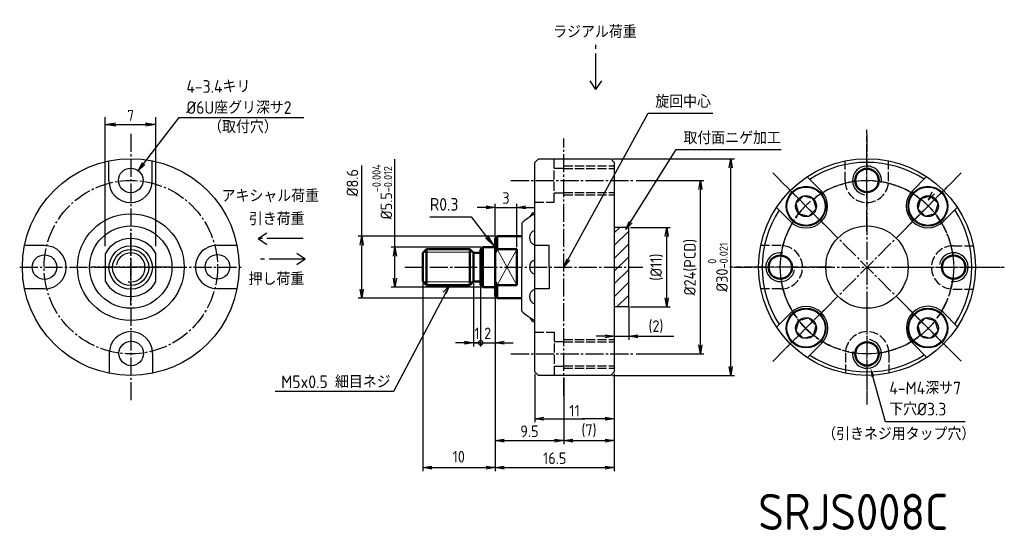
# Model space of a CAD drawing. Header units: millimetres. Extents: x 10 to 147, y -450 to -380.
import ezdxf
from ezdxf.enums import TextEntityAlignment as Align

# ---------------------------------------------------------------- set-up
doc = ezdxf.new("R2010")
doc.units = ezdxf.units.MM
doc.header["$LTSCALE"] = 0.5
for name, pattern in [('AM_ISO08W050', [18, 12, -1.5, 3, -1.5]), ('AM_ISO08W050x2', [9, 6, -0.75, 1.5, -0.75]), ('GEN3A', [3.125, 2.5, -0.625]), ('GEN7', [13.75, 10, -1.25, 1.25, -1.25]), ('GEN7A', [6.875, 5, -0.625, 0.625, -0.625])]:
    doc.linetypes.add(name, pattern=pattern)
for name, color, linetype in [('0N', 7, 'Continuous'), ('3A', 6, 'GEN3A'), ('4', 3, 'Continuous'), ('4N', 3, 'Continuous'), ('5', 3, 'Continuous'), ('6', 2, 'Continuous'), ('7', 4, 'GEN7'), ('7A', 4, 'GEN7A'), ('7AN', 4, 'GEN7A')]:
    doc.layers.add(name, color=color, linetype=linetype)
for name, color, linetype, lineweight in [('AM_0', 7, 'Continuous', 50), ('AM_4', 3, 'Continuous', 25), ('AM_5', 3, 'Continuous', 25), ('AM_7', 4, 'AM_ISO08W050', 25), ('AM_8', 1, 'Continuous', 25), ('AM_INV', 253, 'Continuous', 0)]:
    doc.layers.add(name, color=color, linetype=linetype, lineweight=lineweight)
doc.styles.add('ACISOTS', font='isocp.shx', dxfattribs={"height": 1, "bigfont": 'extfont.shx'})
doc.styles.get("Standard").update_dxf_attribs({"font": 'ISOCP.SHX', "bigfont": 'EXTFONT.SHX'})
doc.dimstyles.new('AM_ISO$0', dxfattribs={"dimtxt": 3.5, "dimasz": 2.5, "dimexe": 1, "dimexo": 1, "dimgap": 1.5, "dimtad": 1, "dimdsep": 46, "dimtxsty": 'STANDARD', "dimcen": 0, "dimclrd": 256, "dimclre": 256, "dimclrt": 2, "dimadec": 0, "dimazin": 2, "dimtp": 0.1, "dimtm": 0.1, "dimtfac": 0.71, "dimtdec": 3, "dimtmove": 0, "dimatfit": 3, "dimfxl": 1, "dimlwd": -1, "dimlwe": -1, "dimarcsym": 1})
doc.dimstyles.new('AM_ISO$7', dxfattribs={"dimtxt": 5, "dimasz": 2.5, "dimexe": 1, "dimexo": 1, "dimgap": 1.5, "dimtad": 1, "dimdsep": 46, "dimtxsty": 'STANDARD', "dimcen": 0, "dimclrd": 256, "dimclre": 256, "dimclrt": 2, "dimadec": 0, "dimazin": 2, "dimtp": 0.1, "dimtm": 0.1, "dimtfac": 0.71, "dimtdec": 3, "dimtmove": 0, "dimatfit": 3, "dimfxl": 1, "dimlwd": -1, "dimlwe": -1, "dimarcsym": 1})
doc.dimstyles.new('GEN-ISO', dxfattribs={"dimscale": 2, "dimtxt": 3.2, "dimasz": 2.5, "dimexe": 1, "dimexo": 0.5, "dimgap": 1, "dimtad": 1, "dimdsep": 46, "dimtxsty": 'STANDARD', "dimblk1": 'OPEN', "dimblk2": 'OPEN', "dimsah": 1, "dimcen": 0, "dimclrd": 256, "dimclre": 256, "dimclrt": 2, "dimadec": 0, "dimazin": 0, "dimtp": 0.1, "dimtm": 0.1, "dimtfac": 0.71, "dimtdec": 3, "dimtmove": 0, "dimatfit": 3, "dimldrblk": 'OPEN', "dimfxl": 1, "dimtzin": 0, "dimarcsym": 0})
doc.dimstyles.new('GEN-ISO$0', dxfattribs={"dimtxt": 3.2, "dimasz": 2.5, "dimexe": 1, "dimexo": 0.5, "dimgap": 1, "dimtad": 1, "dimdsep": 46, "dimtxsty": 'STANDARD', "dimblk1": 'OPEN', "dimblk2": 'OPEN', "dimsah": 1, "dimcen": 0, "dimclrd": 256, "dimclre": 256, "dimclrt": 2, "dimadec": 0, "dimazin": 0, "dimtp": 0.1, "dimtm": 0.1, "dimtfac": 0.71, "dimtdec": 3, "dimtmove": 0, "dimatfit": 3, "dimldrblk": 'OPEN', "dimfxl": 1, "dimtzin": 0, "dimarcsym": 0})

# ---------------------------------------------------------------- blocks, each defined once
blk = doc.blocks.new('_OPEN')
at = {"color": 0, "linetype": 'ByBlock'}
for p, q in [((-1, 0.167), (0, 0)), ((0, 0), (-1, -0.167)), ((0, 0), (-1, 0))]:
    blk.add_line(p, q, dxfattribs=at)
blk = doc.blocks.new('*D503')
at = {"layer": '5', "lineweight": -2, "transparency": 16777216}
for p, q in [((95.58, -402.64), (104.96, -402.64)), ((104.46, -425.39), (104.46, -403.89)), ((95.58, -426.64), (104.96, -426.64))]:
    blk.add_line(p, q, dxfattribs=at)
at = {"layer": 'DEFPOINTS', "color": 0, "transparency": 16777216}
for p in [(95.33, -402.64), (104.46, -402.64), (95.33, -426.64)]:
    blk.add_point(p, dxfattribs=at)
at = {"layer": '5', "lineweight": -2, "transparency": 16777216, "xscale": 1.25, "yscale": 1.25, "zscale": 1.25}
for p, rotation in [((104.46, -402.64), 90), ((104.46, -426.64), 270)]:
    blk.add_blockref('_OPEN', p, dxfattribs=dict(at, rotation=rotation))
at = {"layer": '5', "color": 2, "transparency": 16777216, "insert": (103.08, -414.64), "char_height": 1.6, "attachment_point": 5, "rotation": 90}
blk.add_mtext('%%c24(PCD)', dxfattribs=at)
blk = doc.blocks.new('*D504')
at = {"layer": '5', "lineweight": -2, "transparency": 16777216}
for p, q in [((92.3, -399.64), (109.16, -399.64)), ((108.66, -428.39), (108.66, -400.89)), ((92.3, -429.64), (109.16, -429.64))]:
    blk.add_line(p, q, dxfattribs=at)
at = {"layer": 'DEFPOINTS', "color": 0, "transparency": 16777216}
for p in [(92.05, -399.64), (108.66, -399.64), (92.05, -429.64)]:
    blk.add_point(p, dxfattribs=at)
at = {"layer": '5', "lineweight": -2, "transparency": 16777216, "xscale": 1.25, "yscale": 1.25, "zscale": 1.25}
for p, rotation in [((108.66, -399.64), 90), ((108.66, -429.64), 270)]:
    blk.add_blockref('_OPEN', p, dxfattribs=dict(at, rotation=rotation))
at = {"layer": '5', "color": 2, "transparency": 16777216, "insert": (106.89, -414.64), "char_height": 1.6, "attachment_point": 5, "rotation": 90}
blk.add_mtext('%%c30{}{\\H0.71x;\\C3;\\S 0^ -0.021;}', dxfattribs=at)
blk = doc.blocks.new('*D505')
at = {"layer": '5', "lineweight": -2, "transparency": 16777216}
for p, q in [((62.2, -411.89), (62.2, -399.7)), ((74.11, -411.89), (61.7, -411.89)), ((62.2, -416.14), (62.2, -413.14)), ((74.11, -417.39), (61.7, -417.39))]:
    blk.add_line(p, q, dxfattribs=at)
at = {"layer": 'DEFPOINTS', "color": 0, "transparency": 16777216}
for p in [(62.2, -411.89), (74.36, -411.89), (74.36, -417.39)]:
    blk.add_point(p, dxfattribs=at)
at = {"layer": '5', "lineweight": -2, "transparency": 16777216, "xscale": 1.25, "yscale": 1.25, "zscale": 1.25}
for p, rotation in [((62.2, -411.89), 90), ((62.2, -417.39), 270)]:
    blk.add_blockref('_OPEN', p, dxfattribs=dict(at, rotation=rotation))
at = {"layer": '5', "color": 2, "transparency": 16777216, "insert": (60.45, -404.21), "char_height": 1.6, "attachment_point": 5, "rotation": 90}
blk.add_mtext('%%c5.5{}{\\H0.71x;\\C3;\\S-0.004^ -0.012;}', dxfattribs=at)
blk = doc.blocks.new('*D506')
at = {"layer": '5', "lineweight": -2, "transparency": 16777216}
for p, q in [((76.06, -418.89), (76.06, -442.88)), ((92.55, -429.39), (92.55, -442.88)), ((77.31, -442.38), (91.3, -442.38))]:
    blk.add_line(p, q, dxfattribs=at)
at = {"layer": 'DEFPOINTS', "color": 0, "transparency": 16777216}
for p in [(76.06, -418.64), (92.55, -429.14), (92.55, -442.38)]:
    blk.add_point(p, dxfattribs=at)
at = {"layer": '5', "lineweight": -2, "transparency": 16777216, "xscale": 1.25, "yscale": 1.25, "zscale": 1.25, "rotation": 180}
blk.add_blockref('_OPEN', (76.06, -442.38), dxfattribs=at)
at = {"layer": '5', "lineweight": -2, "transparency": 16777216, "xscale": 1.25, "yscale": 1.25, "zscale": 1.25}
blk.add_blockref('_OPEN', (92.55, -442.38), dxfattribs=at)
at = {"layer": '5', "color": 2, "transparency": 16777216, "insert": (84.31, -441.08), "char_height": 1.6, "attachment_point": 5}
blk.add_mtext('16.5', dxfattribs=at)
blk = doc.blocks.new('*D507')
at = {"layer": '5', "lineweight": -2, "transparency": 16777216}
for p, q in [((92.55, -429.39), (92.55, -439.15)), ((85.55, -432.9), (85.55, -439.15)), ((86.8, -438.65), (91.3, -438.65))]:
    blk.add_line(p, q, dxfattribs=at)
at = {"layer": 'DEFPOINTS', "color": 0, "transparency": 16777216}
for p in [(92.55, -429.14), (85.55, -432.65), (92.55, -438.65)]:
    blk.add_point(p, dxfattribs=at)
at = {"layer": '5', "lineweight": -2, "transparency": 16777216, "xscale": 1.25, "yscale": 1.25, "zscale": 1.25, "rotation": 180}
blk.add_blockref('_OPEN', (85.55, -438.65), dxfattribs=at)
at = {"layer": '5', "lineweight": -2, "transparency": 16777216, "xscale": 1.25, "yscale": 1.25, "zscale": 1.25}
blk.add_blockref('_OPEN', (92.55, -438.65), dxfattribs=at)
at = {"layer": '5', "color": 2, "transparency": 16777216, "insert": (89.05, -437.27), "char_height": 1.6, "attachment_point": 5}
blk.add_mtext('(7)', dxfattribs=at)
blk = doc.blocks.new('*D508')
at = {"layer": '5', "lineweight": -2, "transparency": 16777216}
for p, q in [((66.06, -416.89), (66.06, -442.88)), ((76.06, -418.89), (76.06, -442.88)), ((67.31, -442.38), (74.81, -442.38))]:
    blk.add_line(p, q, dxfattribs=at)
at = {"layer": 'DEFPOINTS', "color": 0, "transparency": 16777216}
for p in [(66.06, -416.64), (76.06, -418.64), (76.06, -442.38)]:
    blk.add_point(p, dxfattribs=at)
at = {"layer": '5', "lineweight": -2, "transparency": 16777216, "xscale": 1.25, "yscale": 1.25, "zscale": 1.25, "rotation": 180}
blk.add_blockref('_OPEN', (66.06, -442.38), dxfattribs=at)
at = {"layer": '5', "lineweight": -2, "transparency": 16777216, "xscale": 1.25, "yscale": 1.25, "zscale": 1.25}
blk.add_blockref('_OPEN', (76.06, -442.38), dxfattribs=at)
at = {"layer": '5', "color": 2, "transparency": 16777216, "insert": (71.03, -440.87), "char_height": 1.6, "attachment_point": 5}
blk.add_mtext('10', dxfattribs=at)
blk = doc.blocks.new('*D509')
at = {"layer": '5', "lineweight": -2, "transparency": 16777216}
for p, q in [((81.55, -429.39), (81.55, -436.11)), ((92.55, -429.39), (92.55, -436.11)), ((82.8, -435.61), (85.99, -435.61)), ((91.3, -435.61), (88.11, -435.61))]:
    blk.add_line(p, q, dxfattribs=at)
at = {"layer": 'DEFPOINTS', "color": 0, "transparency": 16777216}
for p in [(81.55, -429.14), (92.55, -429.14), (92.55, -435.61)]:
    blk.add_point(p, dxfattribs=at)
at = {"layer": '5', "lineweight": -2, "transparency": 16777216, "xscale": 1.25, "yscale": 1.25, "zscale": 1.25, "rotation": 180}
blk.add_blockref('_OPEN', (81.55, -435.61), dxfattribs=at)
at = {"layer": '5', "lineweight": -2, "transparency": 16777216, "xscale": 1.25, "yscale": 1.25, "zscale": 1.25}
blk.add_blockref('_OPEN', (92.55, -435.61), dxfattribs=at)
at = {"layer": '5', "color": 2, "transparency": 16777216, "insert": (87.05, -434.51), "char_height": 1.6, "attachment_point": 5}
blk.add_mtext('11', dxfattribs=at)
blk = doc.blocks.new('_DotSmall')
at = {"color": 0, "linetype": 'ByBlock', "const_width": 0.5}
blk.add_lwpolyline([(-0.0625, 0, 1), (0.0625, 0, 1)], format="xyb", close=True, dxfattribs=at)
blk = doc.blocks.new('*D510')
at = {"layer": '5', "lineweight": -2, "transparency": 16777216}
for p, q in [((74.06, -417.34), (74.06, -425.61)), ((76.06, -418.89), (76.06, -425.61)), ((74.06, -425.11), (72.81, -425.11)), ((74.06, -425.11), (76.06, -425.11)), ((77.31, -425.11), (78.56, -425.11))]:
    blk.add_line(p, q, dxfattribs=at)
at = {"layer": 'DEFPOINTS', "color": 0, "transparency": 16777216}
for p in [(74.06, -417.09), (76.06, -418.64), (76.06, -425.11)]:
    blk.add_point(p, dxfattribs=at)
at = {"layer": '5', "lineweight": -2, "transparency": 16777216, "xscale": 1.25, "yscale": 1.25, "zscale": 1.25}
blk.add_blockref('_DotSmall', (74.06, -425.11), dxfattribs=at)
at = {"layer": '5', "lineweight": -2, "transparency": 16777216, "xscale": 1.25, "yscale": 1.25, "zscale": 1.25, "rotation": 180}
blk.add_blockref('_OPEN', (76.06, -425.11), dxfattribs=at)
at = {"layer": '5', "color": 2, "transparency": 16777216, "insert": (75.03, -423.8), "char_height": 1.6, "attachment_point": 5}
blk.add_mtext('2', dxfattribs=at)
blk = doc.blocks.new('*D512')
at = {"layer": '5', "lineweight": -2, "transparency": 16777216}
for p, q in [((57.61, -410.34), (57.61, -400.58)), ((76.11, -410.34), (57.11, -410.34)), ((57.61, -417.69), (57.61, -411.59)), ((76.11, -418.94), (57.11, -418.94))]:
    blk.add_line(p, q, dxfattribs=at)
at = {"layer": 'DEFPOINTS', "color": 0, "transparency": 16777216}
for p in [(57.61, -410.34), (76.36, -410.34), (76.36, -418.94)]:
    blk.add_point(p, dxfattribs=at)
at = {"layer": '5', "lineweight": -2, "transparency": 16777216, "xscale": 1.25, "yscale": 1.25, "zscale": 1.25}
for p, rotation in [((57.61, -410.34), 90), ((57.61, -418.94), 270)]:
    blk.add_blockref('_OPEN', p, dxfattribs=dict(at, rotation=rotation))
at = {"layer": '5', "color": 2, "transparency": 16777216, "insert": (56.31, -402.96), "char_height": 1.6, "attachment_point": 5, "rotation": 90}
blk.add_mtext('%%c8.6', dxfattribs=at)
blk = doc.blocks.new('*D513')
at = {"layer": '5', "lineweight": -2, "transparency": 16777216}
for p, q in [((92.55, -420.39), (92.55, -424.71)), ((94.55, -420.09), (94.55, -424.71)), ((91.3, -424.21), (90.05, -424.21)), ((92.55, -424.21), (94.55, -424.21)), ((95.8, -424.21), (97.05, -424.21))]:
    blk.add_line(p, q, dxfattribs=at)
at = {"layer": 'DEFPOINTS', "color": 0, "transparency": 16777216}
for p in [(92.55, -420.14), (94.55, -419.84), (94.55, -424.21)]:
    blk.add_point(p, dxfattribs=at)
at = {"layer": '5', "lineweight": -2, "transparency": 16777216, "xscale": 1.25, "yscale": 1.25, "zscale": 1.25}
blk.add_blockref('_OPEN', (92.55, -424.21), dxfattribs=at)
at = {"layer": '5', "lineweight": -2, "transparency": 16777216, "xscale": 1.25, "yscale": 1.25, "zscale": 1.25, "rotation": 180}
blk.add_blockref('_OPEN', (94.55, -424.21), dxfattribs=at)
at = {"layer": '5', "color": 2, "transparency": 16777216, "insert": (98.31, -422.87), "char_height": 1.6, "attachment_point": 5}
blk.add_mtext('(2)', dxfattribs=at)
blk = doc.blocks.new('*D516')
at = {"layer": '5', "lineweight": -2, "transparency": 16777216}
for p, q in [((94.8, -409.14), (100.3, -409.14)), ((99.8, -418.89), (99.8, -410.39)), ((94.8, -420.14), (100.3, -420.14))]:
    blk.add_line(p, q, dxfattribs=at)
at = {"layer": 'DEFPOINTS', "color": 0, "transparency": 16777216}
for p in [(94.55, -409.14), (99.8, -409.14), (94.55, -420.14)]:
    blk.add_point(p, dxfattribs=at)
at = {"layer": '5', "lineweight": -2, "transparency": 16777216, "xscale": 1.25, "yscale": 1.25, "zscale": 1.25}
for p, rotation in [((99.8, -409.14), 90), ((99.8, -420.14), 270)]:
    blk.add_blockref('_OPEN', p, dxfattribs=dict(at, rotation=rotation))
at = {"layer": '5', "color": 2, "transparency": 16777216, "insert": (98.42, -414.64), "char_height": 1.6, "attachment_point": 5, "rotation": 90}
blk.add_mtext('(%%c11)', dxfattribs=at)
blk = doc.blocks.new('*D514')
at = {"layer": '5', "lineweight": -2, "transparency": 16777216}
for p, q in [((73.06, -416.89), (73.06, -425.61)), ((74.06, -417.34), (74.06, -425.61)), ((71.81, -425.11), (70.56, -425.11)), ((73.06, -425.11), (74.06, -425.11)), ((74.06, -425.11), (75.31, -425.11))]:
    blk.add_line(p, q, dxfattribs=at)
at = {"layer": 'DEFPOINTS', "color": 0, "transparency": 16777216}
for p in [(73.06, -416.64), (74.06, -417.09), (74.06, -425.11)]:
    blk.add_point(p, dxfattribs=at)
at = {"layer": '5', "lineweight": -2, "transparency": 16777216, "xscale": 1.25, "yscale": 1.25, "zscale": 1.25}
blk.add_blockref('_OPEN', (73.06, -425.11), dxfattribs=at)
at = {"layer": '5', "lineweight": -2, "transparency": 16777216, "xscale": 1.25, "yscale": 1.25, "zscale": 1.25, "rotation": 180}
blk.add_blockref('_DotSmall', (74.06, -425.11), dxfattribs=at)
at = {"layer": '5', "color": 2, "transparency": 16777216, "insert": (73.56, -423.81), "char_height": 1.6, "attachment_point": 5}
blk.add_mtext('1', dxfattribs=at)
blk = doc.blocks.new('*D515')
at = {"layer": '5', "lineweight": -2, "transparency": 16777216}
for p, q in [((76.06, -418.89), (76.06, -439.15)), ((85.55, -429.89), (85.55, -439.15)), ((77.31, -438.65), (84.3, -438.65))]:
    blk.add_line(p, q, dxfattribs=at)
at = {"layer": 'DEFPOINTS', "color": 0, "transparency": 16777216}
for p in [(76.06, -418.64), (85.55, -429.64), (85.55, -438.65)]:
    blk.add_point(p, dxfattribs=at)
at = {"layer": '5', "lineweight": -2, "transparency": 16777216, "xscale": 1.25, "yscale": 1.25, "zscale": 1.25, "rotation": 180}
blk.add_blockref('_OPEN', (76.06, -438.65), dxfattribs=at)
at = {"layer": '5', "lineweight": -2, "transparency": 16777216, "xscale": 1.25, "yscale": 1.25, "zscale": 1.25}
blk.add_blockref('_OPEN', (85.55, -438.65), dxfattribs=at)
at = {"layer": '5', "color": 2, "transparency": 16777216, "insert": (80.81, -437.35), "char_height": 1.6, "attachment_point": 5}
blk.add_mtext('9.5', dxfattribs=at)
blk = doc.blocks.new('*D517')
at = {"layer": '5', "transparency": 16777216}
for p, q in [((22.13, -411.75), (22.13, -393.9)), ((23.57, -394.9), (27.69, -394.9)), ((29.13, -411.75), (29.13, -393.9))]:
    blk.add_line(p, q, dxfattribs=at)
at = {"layer": 'DEFPOINTS', "color": 0, "transparency": 16777216}
for p in [(29.13, -394.9), (22.13, -412.75), (29.13, -412.75)]:
    blk.add_point(p, dxfattribs=at)
at = {"layer": '5', "transparency": 16777216, "xscale": 1.439999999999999, "yscale": 1.439999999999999, "zscale": 1.439999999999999, "rotation": 180}
blk.add_blockref('_OPEN', (22.13, -394.9), dxfattribs=at)
at = {"layer": '5', "transparency": 16777216, "xscale": 1.439999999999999, "yscale": 1.439999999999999, "zscale": 1.439999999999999}
blk.add_blockref('_OPEN', (29.13, -394.9), dxfattribs=at)
at = {"layer": '5', "color": 2, "transparency": 16777216, "insert": (25.63, -393.65), "char_height": 1.5, "attachment_point": 5}
blk.add_mtext('7', dxfattribs=at)
blk = doc.blocks.new('*S502')
at = {"layer": 'AM_5', "color": 3}
for p, q in [((60.63, 59.66), (66.31, 59.66)), ((66.31, 59.66), (68.47, 56.92))]:
    blk.add_line(p, q, dxfattribs=at)
at = {"layer": 'AM_5', "color": 3, "linetype": 'Continuous'}
for p, q in [((68.29, 56.78), (69.55, 55.55)), ((68.47, 56.92), (69.55, 55.55)), ((69.55, 55.55), (68.65, 57.07))]:
    blk.add_line(p, q, dxfattribs=at)
at = {"layer": 'AM_5', "color": 2, "insert": (64.56, 60.53), "char_height": 1.75, "attachment_point": 9, "style": 'ACISOTS'}
blk.add_mtext('R0.3', dxfattribs=at)
blk = doc.blocks.new('*U557')
at = {"layer": 'AM_0'}
blk.add_circle((139.51, -414.64), 1.62, dxfattribs=at)
at = {"layer": 'AM_4'}
blk.add_arc((139.51, -414.64), 2, 260, 170, dxfattribs=at)
blk = doc.blocks.new('*U558')
at = {"layer": 'AM_0'}
blk.add_circle((127.51, -402.64), 1.62, dxfattribs=at)
at = {"layer": 'AM_4'}
blk.add_arc((127.51, -402.64), 2, 350, 260, dxfattribs=at)
blk = doc.blocks.new('*U559')
at = {"layer": 'AM_0'}
blk.add_circle((115.51, -414.64), 1.62, dxfattribs=at)
at = {"layer": 'AM_4'}
blk.add_arc((115.51, -414.64), 2, 80, 350, dxfattribs=at)
blk = doc.blocks.new('*U560')
at = {"layer": 'AM_0'}
blk.add_circle((127.51, -426.64), 1.62, dxfattribs=at)
at = {"layer": 'AM_4'}
blk.add_arc((127.51, -426.64), 2, 170, 80, dxfattribs=at)
blk = doc.blocks.new('*S544')
at = {"layer": 'AM_5', "color": 3, "linetype": 'Continuous'}
for p, q in [((130.06, -436.04), (128.34, -429.79)), ((141.1, -436.06), (130.06, -436.04))]:
    blk.add_line(p, q, dxfattribs=at)
blk.add_trace([(128.54, -429.73), (128.14, -429.84), (128.01, -428.58)], dxfattribs=at)
at = {"layer": 'AM_5', "color": 2, "insert": (130.6, -435.16), "char_height": 1.75, "attachment_point": 7, "rotation": 359.9058}
blk.add_mtext('4-M4深サ7 \\P下穴%%C3.3', dxfattribs=at)
blk = doc.blocks.new('*D603')
at = {"layer": 'AM_5', "lineweight": -2, "transparency": 16777216}
for p, q in [((76.06, -410.39), (76.06, -405.87)), ((79.06, -411.89), (79.06, -405.87)), ((74.81, -406.37), (73.56, -406.37)), ((76.06, -406.37), (79.06, -406.37)), ((80.31, -406.37), (81.56, -406.37))]:
    blk.add_line(p, q, dxfattribs=at)
at = {"layer": 'DEFPOINTS', "color": 0, "transparency": 16777216}
for p in [(79.06, -406.37), (76.06, -410.64), (79.06, -412.14)]:
    blk.add_point(p, dxfattribs=at)
at = {"layer": 'AM_5', "lineweight": -2, "transparency": 16777216, "xscale": 1.25, "yscale": 1.25, "zscale": 1.25}
blk.add_blockref('_OPEN', (76.06, -406.37), dxfattribs=at)
at = {"layer": 'AM_5', "lineweight": -2, "transparency": 16777216, "xscale": 1.25, "yscale": 1.25, "zscale": 1.25, "rotation": 180}
blk.add_blockref('_OPEN', (79.06, -406.37), dxfattribs=at)
at = {"layer": 'AM_5', "color": 2, "transparency": 16777216, "insert": (77.56, -405.07), "char_height": 1.6, "attachment_point": 5}
blk.add_mtext('3', dxfattribs=at)
blk = doc.blocks.new('_Open30')
at = {"color": 0, "linetype": 'ByBlock', "lineweight": -2}
for p, q in [((-1, 0.27), (0, 0)), ((0, 0), (-1, -0.27)), ((0, 0), (-1, 0))]:
    blk.add_line(p, q, dxfattribs=at)

msp = doc.modelspace()

# ---------------------------------------------------------------- hatches: boundary and pattern name
at = {"layer": 'AM_8'}
h = msp.add_hatch(dxfattribs=at)
h.set_pattern_fill('_U', color=256, scale=1.25, angle=45, style=0, pattern_type=0)
h.set_pattern_definition([(45, (-249.7171, -347.3437), (-0.8838835, 0.8838835), [])])
h.paths.add_polyline_path([(94.551, -420.137), (94.551, -409.137), (92.551, -409.137), (92.551, -420.137)])

# ---------------------------------------------------------------- linework, layer by layer
for p, q in [((22.629, -402.708), (22.629, -399.945)), ((28.629, -402.708), (28.629, -399.936)), ((121.184, -404.096), (119.224, -402.136)), ((133.811, -404.065), (135.766, -402.111)), ((116.941, -408.339), (114.987, -406.385)), ((138.054, -408.308), (140.015, -406.347)), ((79.759, -408.554), (79.759, -414.637)), ((13.722, -411.659), (10.949, -411.659)), ((22.135, -416.621), (22.135, -412.748)), ((29.135, -416.621), (29.135, -412.748)), ((37.58, -411.615), (40.343, -411.615)), ((83.551, -411.637), (81.551, -411.637)), ((83.551, -414.637), (83.551, -411.637)), ((79.759, -420.72), (79.759, -414.637)), ((83.551, -414.637), (83.551, -417.637)), ((13.722, -417.659), (10.958, -417.659)), ((37.58, -417.615), (40.352, -417.615)), ((83.551, -417.637), (81.551, -417.637)), ((138.086, -420.935), (140.04, -422.889)), ((116.973, -420.966), (115.012, -422.927)), ((121.216, -425.209), (119.261, -427.163)), ((133.843, -425.178), (135.803, -427.138)), ((22.673, -426.566), (22.673, -429.338)), ((28.673, -426.566), (28.673, -429.329))]:
    msp.add_line(p, q)
at = {"color": 1}
for p, q in [((94.551, -409.137), (92.551, -409.137)), ((94.551, -420.137), (94.551, -409.137)), ((94.551, -419.837), (94.551, -409.437)), ((94.551, -420.137), (92.551, -420.137))]:
    msp.add_line(p, q, dxfattribs=at)
at = {"color": 7, "linetype": 'Continuous', "lineweight": 50}
for p, q in [((76.359, -410.337), (76.059, -410.637)), ((76.059, -412.7), (76.059, -410.637)), ((79.759, -410.337), (76.359, -410.337)), ((76.359, -410.337), (76.359, -412.139)), ((66.559, -412.137), (66.059, -412.637)), ((66.059, -414.637), (66.059, -412.637)), ((72.559, -412.137), (66.559, -412.137)), ((66.559, -414.637), (66.559, -412.137)), ((73.059, -412.637), (72.559, -412.137)), ((72.559, -414.637), (72.559, -412.137)), ((74.059, -412.637), (73.059, -412.637)), ((73.059, -414.637), (73.059, -412.637)), ((74.359, -411.887), (74.059, -412.187)), ((74.059, -417.087), (74.059, -412.187)), ((75.759, -411.887), (74.359, -411.887)), ((74.359, -411.887), (74.359, -417.387)), ((76.059, -412.7), (76.359, -412.139)), ((76.059, -416.573), (76.059, -412.7)), ((79.059, -412.139), (76.359, -412.139)), ((79.059, -417.135), (79.059, -412.139)), ((66.059, -416.637), (66.059, -414.637)), ((66.559, -417.137), (66.559, -414.637)), ((72.559, -417.137), (72.559, -414.637)), ((73.059, -416.637), (73.059, -414.637)), ((66.059, -416.637), (66.559, -417.137)), ((72.559, -417.137), (73.059, -416.637)), ((73.059, -416.637), (74.059, -416.637)), ((76.359, -417.135), (76.059, -416.573)), ((76.059, -418.637), (76.059, -416.573)), ((66.559, -417.137), (72.559, -417.137)), ((74.059, -417.087), (74.359, -417.387)), ((74.359, -417.387), (75.759, -417.387)), ((76.359, -417.135), (76.359, -418.937)), ((76.359, -417.135), (79.059, -417.135)), ((76.059, -418.637), (76.359, -418.937)), ((76.359, -418.937), (79.759, -418.937))]:
    msp.add_line(p, q, dxfattribs=at)
at = {"color": 7, "linetype": 'Continuous', "lineweight": 18}
for p, q in [((66.114, -412.582), (73.004, -412.582)), ((74.059, -412.582), (74.11, -412.582)), ((79.059, -412.139), (76.359, -417.135)), ((76.359, -412.139), (79.059, -417.135)), ((66.114, -416.692), (73.004, -416.692)), ((74.059, -416.692), (74.11, -416.692))]:
    msp.add_line(p, q, dxfattribs=at)
for points in [[(81.551, -401.137), (81.551, -400.137), (82.051, -399.637), (92.051, -399.637), (92.551, -400.137), (92.551, -429.137)], [(81.551, -414.637), (81.551, -400.137)], [(81.551, -429.137), (81.551, -414.637)], [(92.551, -428.137), (92.551, -429.137), (92.051, -429.637), (82.051, -429.637), (81.551, -429.137)]]:
    msp.add_lwpolyline(points)
for centre, radius in [((25.651, -414.637), 15), ((127.514, -414.637), 15), ((25.651, -402.637), 1.7), ((25.651, -414.637), 7.386), ((25.651, -414.637), 5.7), ((127.514, -414.637), 5.7), ((25.635, -414.684), 3), ((13.71, -414.637), 1.7), ((37.651, -414.578), 1.7), ((25.71, -426.578), 1.7)]:
    msp.add_circle(centre, radius)
for centre, radius, start, end in [((127.514, -414.637), 14.5, 57.03031, 123.14919), ((25.629, -402.708), 3, 180, 0), ((119.063, -406.218), 3, 225, 45), ((135.933, -406.186), 3, 135, 315), ((85.551, -414.637), 8.4, 118.43689, 133.6), ((81.829, -408.035), 1.029, 105.65074, 158.76908), ((127.514, -414.637), 14.5, 147.03031, 213.14919), ((127.514, -414.637), 14.5, 327.03031, 33.14919), ((81.829, -410.565), 1.029, 105.65074, 254.34926), ((25.635, -414.684), 4, 28.95502, 151.04498), ((13.722, -414.659), 3, 270, 90), ((37.58, -414.615), 3, 90, 270), ((81.829, -414.637), 1.029, 105.65074, 254.34926), ((25.635, -414.684), 4, 208.95502, 331.04498), ((81.829, -418.709), 1.029, 105.65074, 254.34926), ((85.551, -414.637), 8.4, 226.4, 241.56311), ((119.094, -423.088), 3, 315, 135), ((135.964, -423.056), 3, 45, 225), ((81.829, -421.239), 1.029, 201.23092, 254.34926), ((25.673, -426.566), 3, 0, 180), ((127.514, -414.637), 14.5, 237.03031, 303.14919)]:
    msp.add_arc(centre, radius, start, end)
at = {"color": 7, "linetype": 'Continuous', "lineweight": 50}
for centre, start, end in [((75.759, -411.587), 270, 0), ((75.759, -417.687), 0, 90)]:
    msp.add_arc(centre, 0.3, start, end, dxfattribs=at)
at = {"layer": '0N'}
for p, q in [((118.705, -404.808), (117.684, -405.828)), ((117.684, -405.828), (118.058, -407.223)), ((120.099, -405.181), (118.705, -404.808)), ((120.473, -406.576), (120.099, -405.181)), ((134.928, -405.181), (134.554, -406.576)), ((136.322, -404.808), (134.928, -405.181)), ((137.343, -405.828), (136.322, -404.808)), ((136.969, -407.223), (137.343, -405.828)), ((118.058, -407.223), (119.452, -407.596)), ((119.452, -407.596), (120.473, -406.576)), ((134.554, -406.576), (135.575, -407.596)), ((135.575, -407.596), (136.969, -407.223)), ((118.058, -422.051), (117.684, -423.446)), ((119.452, -421.678), (118.058, -422.051)), ((120.473, -422.698), (119.452, -421.678)), ((135.575, -421.678), (134.554, -422.698)), ((136.969, -422.051), (135.575, -421.678)), ((137.343, -423.446), (136.969, -422.051)), ((117.684, -423.446), (118.705, -424.466)), ((120.099, -424.093), (120.473, -422.698)), ((134.554, -422.698), (134.928, -424.093)), ((136.322, -424.466), (137.343, -423.446)), ((118.705, -424.466), (120.099, -424.093)), ((134.928, -424.093), (136.322, -424.466))]:
    msp.add_line(p, q, dxfattribs=at)
for centre, radius in [((119.078, -406.202), 2.75), ((119.078, -406.202), 2.65), ((135.949, -406.202), 2.75), ((135.949, -406.202), 2.65), ((119.078, -406.202), 1.443), ((135.949, -406.202), 1.443), ((25.635, -414.684), 2.5), ((119.078, -423.072), 2.75), ((119.078, -423.072), 2.65), ((135.949, -423.072), 2.75), ((135.949, -423.072), 2.65), ((119.078, -423.072), 1.443), ((135.949, -423.072), 1.443)]:
    msp.add_circle(centre, radius, dxfattribs=at)
at = {"layer": '3A'}
for p, q in [((84.251, -405.632), (84.251, -399.637)), ((124.491, -402.708), (124.491, -399.945)), ((130.491, -402.708), (130.491, -399.936)), ((84.251, -400.937), (85.551, -400.937)), ((85.551, -400.637), (92.551, -400.637)), ((85.551, -400.987), (92.551, -400.987)), ((84.251, -404.337), (85.551, -404.337)), ((85.551, -404.287), (92.551, -404.287)), ((81.551, -405.632), (84.251, -405.632)), ((85.551, -404.637), (92.551, -404.637)), ((115.585, -411.659), (112.812, -411.659)), ((139.442, -411.674), (142.206, -411.674)), ((115.585, -417.659), (112.821, -417.659)), ((139.442, -417.674), (142.215, -417.674)), ((81.551, -423.642), (84.251, -423.642)), ((84.251, -423.642), (84.251, -429.637)), ((84.251, -424.937), (85.551, -424.937)), ((85.551, -424.637), (92.551, -424.637)), ((85.551, -424.987), (92.551, -424.987)), ((124.536, -426.566), (124.536, -429.338)), ((130.536, -426.566), (130.536, -429.329)), ((84.251, -428.337), (85.551, -428.337)), ((85.551, -428.287), (92.551, -428.287)), ((85.551, -428.637), (92.551, -428.637))]:
    msp.add_line(p, q, dxfattribs=at)
for centre, start, end in [((127.491, -402.708), 180, 0), ((115.585, -414.659), 270, 90), ((139.442, -414.674), 90, 270), ((127.536, -426.566), 0, 180)]:
    msp.add_arc(centre, 3, start, end, dxfattribs=at)
at = {"layer": '4'}
for p, q in [((94.163, -409.439), (94.652, -408.27)), ((94.163, -409.439), (95.005, -408.492)), ((85.551, -414.637), (86.041, -413.468)), ((85.551, -414.637), (86.393, -413.69)), ((97.051, -424.211), (100.8, -424.211)), ((85.993, -435.614), (88.474, -435.614))]:
    msp.add_line(p, q, dxfattribs=at)
at = {"layer": '4N'}
msp.add_arc((25.635, -414.684), 2.009, 260, 170, dxfattribs=at)
at = {"layer": '5'}
for p, q in [((85.551, -414.637), (97.218, -393.342)), ((97.218, -393.342), (106.175, -393.342)), ((94.163, -409.439), (101.124, -398.373)), ((101.124, -398.373), (115.621, -398.373)), ((136.5, -404.242), (135.959, -405.388)), ((136.844, -404.48), (135.959, -405.388))]:
    msp.add_line(p, q, dxfattribs=at)
msp.add_lwpolyline([(68.872, -418.102), (69.734, -417.172), (69.222, -418.332), (69.734, -417.172), (61.99, -431.86), (45.614, -431.86)], dxfattribs=at)
at = {"layer": '7'}
for p, q in [((90.017, -390.057), (90.017, -383.852)), ((90.017, -390.057), (89.219, -388.871)), ((90.017, -390.057), (90.816, -388.871)), ((43.285, -410.69), (44.471, -409.891)), ((49.49, -410.69), (43.285, -410.69)), ((43.285, -410.69), (44.471, -411.488)), ((49.797, -413.535), (48.611, -412.737)), ((49.797, -413.535), (43.592, -413.535)), ((49.797, -413.535), (48.611, -414.334))]:
    msp.add_line(p, q, dxfattribs=at)
at = {"layer": '7A'}
for p, q in [((25.651, -396.193), (25.651, -433.081)), ((127.514, -396.193), (127.514, -401.016)), ((85.551, -432.445), (85.551, -396.829)), ((114.471, -427.679), (140.556, -401.595)), ((114.471, -401.595), (140.556, -427.679)), ((127.514, -404.258), (127.514, -425.016)), ((25.651, -419.906), (25.651, -409.462)), ((10.281, -414.637), (41.144, -414.637)), ((31.069, -414.637), (20.265, -414.637)), ((63.588, -414.637), (96.502, -414.637)), ((109.069, -414.637), (113.892, -414.637)), ((117.135, -414.637), (137.892, -414.637)), ((141.135, -414.637), (145.958, -414.637)), ((127.514, -428.258), (127.514, -433.081))]:
    msp.add_line(p, q, dxfattribs=at)
msp.add_circle((25.651, -414.637), 12, dxfattribs=at)
for start, end in [(97.74615, 172.25385), (7.74615, 82.25385), (187.74615, 262.25385), (277.74615, 352.25385)]:
    msp.add_arc((127.514, -414.637), 12, start, end, dxfattribs=at)
at = {"layer": '7AN'}
for p, q in [((78.251, -402.637), (95.335, -402.637)), ((121.853, -408.976), (116.282, -403.405)), ((133.174, -408.976), (138.745, -403.405)), ((121.853, -420.298), (116.282, -425.869)), ((133.174, -420.298), (138.745, -425.869)), ((78.251, -426.637), (95.335, -426.637))]:
    msp.add_line(p, q, dxfattribs=at)
at = {"layer": 'AM_7', "linetype": 'AM_ISO08W050x2'}
for p, q in [((127.514, -409.637), (127.514, -395.637)), ((122.514, -414.637), (108.514, -414.637)), ((132.514, -414.637), (146.514, -414.637)), ((127.514, -419.637), (127.514, -433.637))]:
    msp.add_line(p, q, dxfattribs=at)
msp.add_circle((127.514, -414.637), 12, dxfattribs=at)
at = {"layer": 'AM_INV'}
for p, q in [((127.514, -401.016), (127.514, -404.258)), ((113.892, -414.637), (117.135, -414.637)), ((137.892, -414.637), (141.135, -414.637)), ((127.514, -425.016), (127.514, -428.258))]:
    msp.add_line(p, q, dxfattribs=at)
for start, end in [(82.25385, 97.74615), (172.25385, 187.74615), (352.25385, 7.74615), (262.25385, 277.74615)]:
    msp.add_arc((127.514, -414.637), 12, start, end, dxfattribs=at)

# ---------------------------------------------------------------- block references
at = {"layer": 'AM_0'}
for name in ['*U558', '*U559', '*U557', '*U560']:
    msp.add_blockref(name, (0, 0), dxfattribs=at)
at = {"layer": 'AM_5'}
for name, p in [('*S502', (6.419, -467.349)), ('*S544', (0, 0))]:
    msp.add_blockref(name, p, dxfattribs=at)

# ---------------------------------------------------------------- texts
at = {"insert": (112.464, -451.011), "char_height": 5, "width": 22.47455, "attachment_point": 7, "style": 'ACISOTS'}
msp.add_mtext('SRJS008C', dxfattribs=at)
at = {"layer": '5', "color": 2, "char_height": 1.75}
for s, insert, attachment_point in [('4-3.4キリ\\P%%C6U座グリ深サ2', (33.339, -393.423), 7), ('旋回中心', (102.072, -391.717), 5), ('取付面ニゲ加工', (108.86, -396.748), 5)]:
    msp.add_mtext(s, dxfattribs=dict(at, insert=insert, attachment_point=attachment_point))
at = {"layer": '6'}
msp.add_text(' M5x0.5 細目ネジ', height=1.75, dxfattribs=at).set_placement((61.6, -431.381), align=Align.RIGHT)
at = {"layer": '7', "char_height": 1.75, "attachment_point": 7, "style": 'ACISOTS'}
for s, insert in [('ラジアル荷重', (84.095, -382.94)), ('アキシャル荷重', (38.223, -405.663)), ('引き荷重', (41.985, -408.835)), ('押し荷重', (41.95, -417.14))]:
    msp.add_mtext(s, dxfattribs=dict(at, insert=insert))
for s, insert, width in [('（取付穴）', (36.355, -396.129), 15.57635), ('（引きネジ用タップ穴）', (121.321, -438.617), 22.47455)]:
    msp.add_mtext(s, dxfattribs=dict(at, insert=insert, width=width))

# ---------------------------------------------------------------- dimensions: what is measured, and where the dimension line sits
at = {"layer": '5'}
for base, p1, p2, dimstyle, override, picture, middle in [((29.135, -394.897), (22.135, -412.748), (29.135, -412.748), 'AM_ISO$0', {"dimtxt": 1.5, "dimasz": 1.44, "dimgap": 0.5, "dimblk1": 'OPEN', "dimblk2": 'OPEN', "dimsah": 1, "dimtp": -0.05, "dimtm": 0.2}, '*D517', (25.635, -393.647)), ((74.059, -425.109), (73.059, -416.637), (74.059, -417.087), 'GEN-ISO$0', {"dimscale": 0.5, "dimtxt": 3.2, "dimexo": 0.5, "dimgap": 1, "dimpost": '', "dimblk2": 'DotSmall', "dimsah": 1, "dimtp": 0.01, "dimtm": 0.01, "dimtdec": 2, "dimtix": 1, "dimtmove": 2, "dimldrblk": 'OPEN'}, '*D514', (73.559, -423.809)), ((92.551, -442.381), (76.059, -418.637), (92.551, -429.137), 'GEN-ISO', {"dimscale": 0.5, "dimdec": 1, "dimtix": 1, "dimtmove": 2}, '*D506', (84.305, -441.081)), ((85.551, -438.651), (76.059, -418.637), (85.551, -429.637), 'GEN-ISO', {"dimscale": 0.5, "dimdec": 1, "dimtp": 0.01, "dimtm": 0.01, "dimtdec": 2, "dimtix": 1, "dimtmove": 2}, '*D515', (80.805, -437.351))]:
    dim = msp.add_linear_dim(base=base, p1=p1, p2=p2, dimstyle=dimstyle, override=override, dxfattribs=at)
    dim.commit()
    dim.dimension.update_dxf_attribs({"geometry": picture, "text_midpoint": middle})
for base, p1, p2, text, override, picture, middle in [((62.195, -411.887), (74.359, -417.387), (74.359, -411.887), '%%c<>{}{\\H0.71x;\\C3;\\S-0.004^ -0.012;}', {"dimscale": 0.5, "dimtp": -0.004, "dimtm": 0.012}, '*D505', (62.195, -404.207)), ((57.614, -410.337), (76.359, -418.937), (76.359, -410.337), '%%c<>', {"dimscale": 0.5}, '*D512', (57.614, -402.956))]:
    dim = msp.add_linear_dim(base=base, p1=p1, p2=p2, angle=90, text=text, dimstyle='GEN-ISO', override=override, dxfattribs=at)
    dim.commit()
    dim.dimension.update_dxf_attribs({"geometry": picture, "text_midpoint": middle, "dimtype": 160})
for base, p1, p2, text, dimstyle, override, picture, middle in [((108.657, -399.637), (92.051, -429.637), (92.051, -399.637), '%%c30{}{\\H0.71x;\\C3;\\S 0^ -0.021;}', 'GEN-ISO$0', {"dimscale": 0.5, "dimtxt": 3.2, "dimexo": 0.5, "dimgap": 1, "dimpost": '', "dimsah": 1, "dimtp": 0.01, "dimtm": 0.01, "dimtdec": 2, "dimtix": 1, "dimtmove": 2, "dimldrblk": 'OPEN'}, '*D504', (106.888, -414.637)), ((104.457, -402.637), (95.335, -426.637), (95.335, -402.637), '%%c24(PCD)', 'GEN-ISO', {"dimscale": 0.5, "dimtdec": 1}, '*D503', (103.077, -414.637)), ((99.804, -409.137), (94.551, -420.137), (94.551, -409.137), '(%%c<>)', 'GEN-ISO$0', {"dimscale": 0.5, "dimtxt": 3.2, "dimexo": 0.5, "dimgap": 1, "dimpost": '', "dimsah": 1, "dimtp": 0.01, "dimtm": 0.01, "dimtdec": 2, "dimtix": 1, "dimtmove": 2, "dimldrblk": 'OPEN'}, '*D516', (98.424, -414.637))]:
    dim = msp.add_linear_dim(base=base, p1=p1, p2=p2, angle=90, text=text, dimstyle=dimstyle, override=override, dxfattribs=at)
    dim.commit()
    dim.dimension.update_dxf_attribs({"geometry": picture, "text_midpoint": middle})
for base, p1, p2, override, picture, middle in [((76.059, -442.381), (66.059, -416.637), (76.059, -418.637), {"dimscale": 0.5, "dimtix": 1, "dimtmove": 2}, '*D508', (71.034, -440.866)), ((76.059, -425.109), (74.059, -417.087), (76.059, -418.637), {"dimscale": 0.5, "dimblk1": 'DotSmall', "dimtp": 0.01, "dimtm": 0.01, "dimtdec": 2, "dimtix": 1, "dimtmove": 2}, '*D510', (75.027, -423.804)), ((92.551, -435.614), (81.551, -429.137), (92.551, -429.137), {"dimscale": 0.5, "dimtp": 0.01, "dimtm": 0.01, "dimtdec": 2, "dimtix": 1, "dimtmove": 2}, '*D509', (87.051, -434.508))]:
    dim = msp.add_linear_dim(base=base, p1=p1, p2=p2, dimstyle='GEN-ISO', override=override, dxfattribs=at)
    dim.commit()
    dim.dimension.update_dxf_attribs({"geometry": picture, "text_midpoint": middle, "dimtype": 160})
dim = msp.add_linear_dim(base=(94.551, -424.211), p1=(92.551, -420.137), p2=(94.551, -419.837), text='(<>)', dimstyle='GEN-ISO$0', override={"dimscale": 0.5, "dimtxt": 3.2, "dimexo": 0.5, "dimgap": 1, "dimpost": '', "dimsah": 1, "dimtp": 0.01, "dimtm": 0.01, "dimtdec": 2, "dimtix": 1, "dimtmove": 2, "dimldrblk": 'OPEN'}, dxfattribs=at)
dim.commit()
dim.dimension.update_dxf_attribs({"geometry": '*D513', "text_midpoint": (98.307, -422.873), "dimtype": 160})
dim = msp.add_linear_dim(base=(92.551, -438.651), p1=(85.551, -432.65), p2=(92.551, -429.137), text='(<>)', dimstyle='GEN-ISO', override={"dimscale": 0.5, "dimtp": 0.01, "dimtm": 0.01, "dimtdec": 2, "dimtix": 1, "dimtmove": 2}, dxfattribs=at)
dim.commit()
dim.dimension.update_dxf_attribs({"geometry": '*D507', "text_midpoint": (89.051, -437.271)})
at = {"layer": 'AM_5'}
dim = msp.add_linear_dim(base=(79.059, -406.371), p1=(76.059, -410.637), p2=(79.059, -412.139), dimstyle='GEN-ISO$0', override={"dimscale": 0.5, "dimldrblk": 'Open30', "dimarcsym": 1}, dxfattribs=at)
dim.commit()
dim.dimension.update_dxf_attribs({"geometry": '*D603', "text_midpoint": (77.559, -405.071)})

# ---------------------------------------------------------------- leaders
at = {"layer": '5', "annotation_type": 0, "has_hookline": 1, "hookline_direction": 0, "text_width": 15.505}
msp.add_leader([(26.685, -401.288), (32.328, -393.923), (33.578, -393.923)], dimstyle='AM_ISO$7', override={"dimscale": 0.5, "dimgap": 1, "dimtad": 1, "dimtp": -0.05, "dimtm": 0.2, "dimldrblk": 'OPEN'}, dxfattribs=at)

doc.saveas('drawing.dxf')
